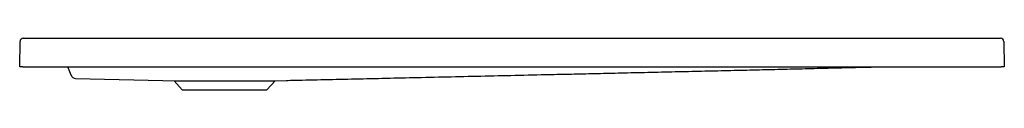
# Model space of a CAD drawing. Header units: millimetres. Extents: x 4255 to 4256.2, y 1834.39 to 1834.45.
import ezdxf

# ---------------------------------------------------------------- set-up
doc = ezdxf.new("R2010")
doc.units = ezdxf.units.MM
doc.layers.add('SANINDUSA', color=3, linetype='Continuous')

msp = doc.modelspace()

# ---------------------------------------------------------------- linework, layer by layer
at = {"layer": 'SANINDUSA'}
for p, q in [((4255.003, 1834.4489), (4256.193, 1834.4489)), ((4254.9986, 1834.4139), (4254.999, 1834.445)), ((4256.197, 1834.445), (4256.1975, 1834.4139)), ((4255.0026, 1834.4139), (4254.9986, 1834.4139)), ((4255.0026, 1834.4139), (4256.1935, 1834.4139)), ((4255.0611, 1834.4037), (4255.0574, 1834.4139)), ((4256.1975, 1834.4139), (4256.1935, 1834.4139)), ((4255.0666, 1834.3997), (4255.173, 1834.3975)), ((4255.173, 1834.3975), (4255.1866, 1834.397)), ((4255.1866, 1834.397), (4255.1966, 1834.3859)), ((4255.1866, 1834.397), (4255.248, 1834.397)), ((4255.248, 1834.397), (4255.3095, 1834.397)), ((4255.2994, 1834.3859), (4255.3095, 1834.397)), ((4255.3095, 1834.397), (4255.3231, 1834.3975)), ((4255.1966, 1834.3859), (4255.248, 1834.3859)), ((4255.248, 1834.3859), (4255.2994, 1834.3859))]:
    msp.add_line(p, q, dxfattribs=at)
at = {"layer": 'SANINDUSA', "flags": 128}
msp.add_lwpolyline([(4255.0611, 1834.4036), (4255.0611, 1834.4037), (4255.0611, 1834.4037)], dxfattribs=at)
at = {"layer": 'SANINDUSA'}
for centre, radius, start, end in [((4255.003, 1834.4449), 0.004, 90, 179.2), ((4256.193, 1834.4449), 0.004, 0.8, 90), ((4255.0668, 1834.4057), 0.006, 199.999, 268.8546)]:
    msp.add_arc(centre, radius, start, end, dxfattribs=at)
msp.add_open_spline([(4255.3231, 1834.3975), (4255.3265, 1834.3975), (4255.3421, 1834.3979), (4255.3702, 1834.3985), (4255.4074, 1834.3993), (4255.4449, 1834.4002), (4255.4976, 1834.4014), (4255.5657, 1834.4029), (4255.6259, 1834.4043), (4255.6633, 1834.4051), (4255.6775, 1834.4054), (4255.6916, 1834.4057), (4255.7058, 1834.406), (4255.72, 1834.4064), (4255.7352, 1834.4067), (4255.7511, 1834.4071), (4255.7678, 1834.4074), (4255.7844, 1834.4078), (4255.8008, 1834.4082), (4255.817, 1834.4086), (4255.8331, 1834.4089), (4255.8489, 1834.4093), (4255.8647, 1834.4097), (4255.8802, 1834.41), (4255.8956, 1834.4104), (4255.9108, 1834.4107), (4255.9258, 1834.4111), (4255.9407, 1834.4115), (4255.9554, 1834.4118), (4255.9696, 1834.4122), (4255.9833, 1834.4125), (4255.9966, 1834.4129), (4256.0098, 1834.4132), (4256.0227, 1834.4135), (4256.0334, 1834.4137), (4256.0396, 1834.4139), (4256.0417, 1834.4139)], degree=3, knots=[0, 0, 0, 0, 0.012309, 0.05655, 0.101397, 0.14656, 0.19204, 0.291567, 0.392578, 0.409558, 0.426579, 0.443641, 0.460745, 0.477884, 0.494951, 0.515346, 0.53574, 0.556231, 0.576916, 0.597888, 0.619237, 0.641047, 0.6634, 0.686369, 0.710023, 0.734424, 0.75963, 0.785692, 0.812657, 0.840568, 0.867504, 0.895326, 0.924058, 0.953723, 0.984343, 1, 1, 1, 1], dxfattribs=at)

doc.saveas('drawing.dxf')
